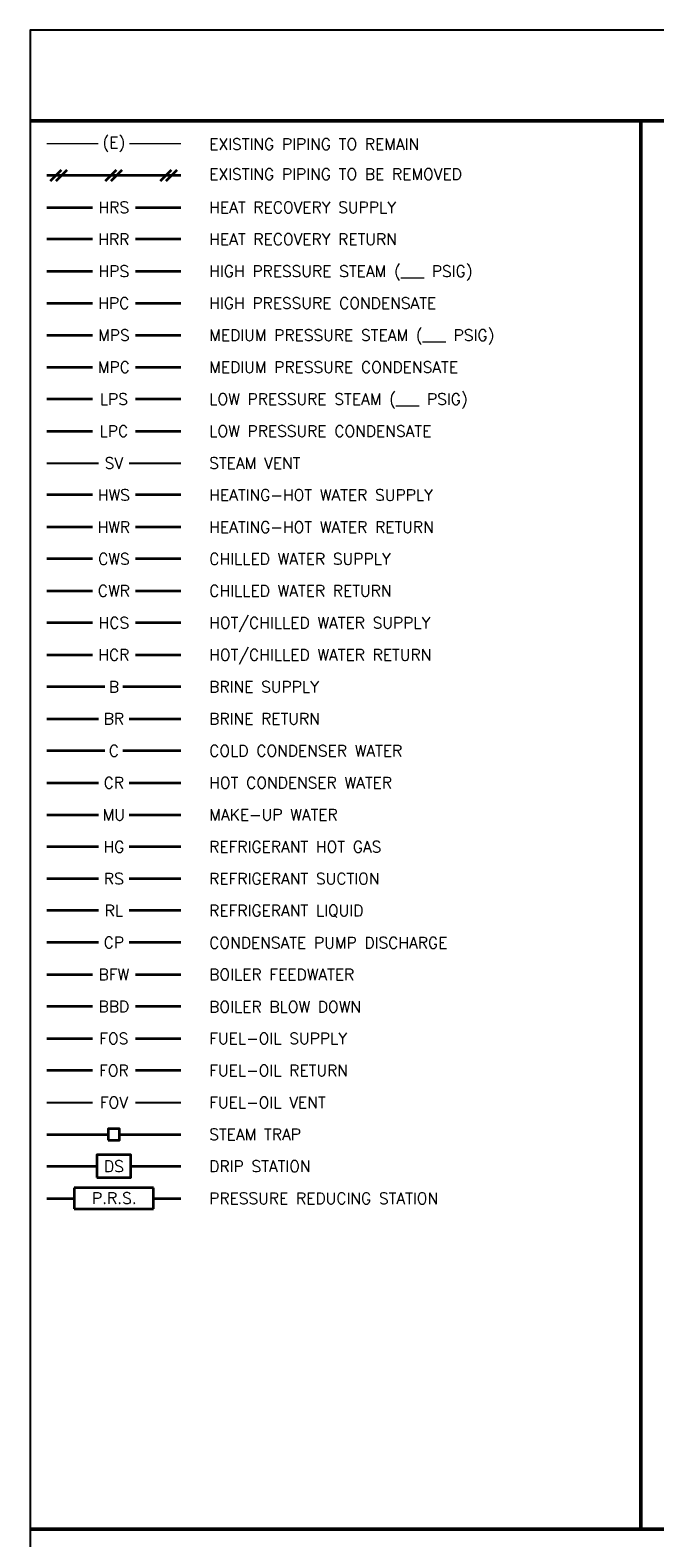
# Model space of a CAD drawing. Header units: millimetres. Extents: x 0 to 28.5, y 0 to 21.
# Tile 2 of 4: x 0 to 5.5, y 7.7 to 21. Entities that reach past the tile are written whole.
import ezdxf
from ezdxf.enums import TextEntityAlignment as Align

# ---------------------------------------------------------------- set-up
doc = ezdxf.new("R2010")
doc.units = ezdxf.units.MM
for name, color, linetype, lineweight in [('G-ANNO-SCHD-LW50', 213, 'Continuous', 50), ('M-ANNO-ATTR', 2, 'Continuous', 25), ('M-ANNO-TEXT', 2, 'Continuous', 25), ('M-BRIN-PIPE', 152, 'Continuous', 35), ('M-CNDW-PIPE', 32, 'Continuous', 35), ('M-CWTR-PIPE', 52, 'Continuous', 35), ('M-DUCT-TEXT', 2, 'Continuous', 25), ('M-FUEL-OGEP', 232, 'Continuous', 35), ('M-FUEL-VENT', 171, 'Continuous', 25), ('M-HOTW-PIPE', 3, 'Continuous', 35), ('M-MWTR-PIPE', 232, 'Continuous', 35), ('M-RCOV-PIPE', 3, 'Continuous', 35), ('M-REFG-HGAS', 52, 'Continuous', 35), ('M-REFG-RLIQ', 152, 'Continuous', 35), ('M-REFG-RSUC', 3, 'Continuous', 35), ('M-SPCL-PIPE', 52, 'Continuous', 35), ('M-SPCL-PIPE-DEMO', 112, 'Continuous', 35), ('M-SPCL-PIPE-EXST', 190, 'Continuous', 18), ('M-STEM-HPIP', 232, 'Continuous', 35), ('M-STEM-LPIP', 32, 'Continuous', 35), ('M-STEM-MBBD', 52, 'Continuous', 35), ('M-STEM-MBFW', 52, 'Continuous', 35), ('M-STEM-MCPD', 3, 'Continuous', 35), ('M-STEM-MHPC', 232, 'Continuous', 35), ('M-STEM-MLPC', 32, 'Continuous', 35), ('M-STEM-MMPC', 152, 'Continuous', 35), ('M-STEM-MPIP', 152, 'Continuous', 35), ('M-STEM-VENT', 171, 'Continuous', 25)]:
    doc.layers.add(name, color=color, linetype=linetype, lineweight=lineweight)
doc.styles.add('STD1', font='romans.shx', dxfattribs={"height": 0.1})

# ---------------------------------------------------------------- blocks, each defined once
blk = doc.blocks.new('MEC555')
at = {"color": 0, "linetype": 'ByBlock', "lineweight": -2, "flags": 128}
blk.add_lwpolyline([(-0.15, -0.1), (0.15, -0.1), (0.15, 0.1), (-0.15, 0.1)], close=True, dxfattribs=at)
at = {"color": 0, "linetype": 'ByBlock', "lineweight": -2, "style": 'STD1'}
blk.add_attdef('DS', text='', height=0.1, dxfattribs=at).set_placement((0, 0), align=Align.MIDDLE)
blk = doc.blocks.new('MEC572')
at = {"color": 0, "linetype": 'ByBlock', "lineweight": -2, "flags": 128}
blk.add_lwpolyline([(0, -0.05), (0.1, -0.05), (0.1, 0.05), (0, 0.05)], close=True, dxfattribs=at)
blk = doc.blocks.new('MEC571')
at = {"color": 0, "linetype": 'ByBlock', "lineweight": -2}
for p, q in [((-0.073, -0.048), (0.023, 0.048)), ((-0.023, -0.048), (0.073, 0.048))]:
    blk.add_line(p, q, dxfattribs=at)

msp = doc.modelspace()

# ---------------------------------------------------------------- linework, layer by layer
at = {"layer": 'Defpoints'}
msp.add_lwpolyline([(0, 0), (28.483, 0), (28.483, 21.024), (0, 21.024)], close=True, dxfattribs=at)
at = {"layer": 'G-ANNO-SCHD-LW50'}
for p, q in [((0, 20.224), (28.483, 20.224)), ((0, 7.788), (28.483, 7.788))]:
    msp.add_line(p, q, dxfattribs=at)
msp.add_lwpolyline([(5.397, 7.788), (5.397, 20.224)], dxfattribs=at)
at = {"layer": 'M-BRIN-PIPE'}
for p, q in [((0.66, 15.225), (0.147, 15.225)), ((1.333, 15.225), (0.82, 15.225)), ((0.147, 14.943), (0.605, 14.943)), ((0.875, 14.943), (1.333, 14.943))]:
    msp.add_line(p, q, dxfattribs=at)
at = {"layer": 'M-CNDW-PIPE'}
for p, q in [((0.66, 14.66), (0.147, 14.66)), ((1.333, 14.66), (0.82, 14.66)), ((0.147, 14.378), (0.605, 14.378)), ((0.875, 14.378), (1.333, 14.378))]:
    msp.add_line(p, q, dxfattribs=at)
at = {"layer": 'M-CWTR-PIPE'}
for p, q in [((0.55, 16.354), (0.147, 16.354)), ((1.333, 16.354), (0.93, 16.354)), ((0.147, 16.072), (0.55, 16.072)), ((0.93, 16.072), (1.333, 16.072))]:
    msp.add_line(p, q, dxfattribs=at)
at = {"layer": 'M-FUEL-OGEP'}
for p, q in [((0.147, 12.12), (0.55, 12.12)), ((0.93, 12.12), (1.333, 12.12)), ((0.55, 11.837), (0.147, 11.837)), ((1.333, 11.837), (0.93, 11.837))]:
    msp.add_line(p, q, dxfattribs=at)
at = {"layer": 'M-FUEL-VENT'}
for p, q in [((0.147, 11.555), (0.55, 11.555)), ((0.93, 11.555), (1.333, 11.555))]:
    msp.add_line(p, q, dxfattribs=at)
at = {"layer": 'M-HOTW-PIPE'}
for p, q in [((0.55, 16.919), (0.147, 16.919)), ((1.333, 16.919), (0.93, 16.919)), ((0.55, 16.636), (0.147, 16.636)), ((1.333, 16.636), (0.93, 16.636))]:
    msp.add_line(p, q, dxfattribs=at)
at = {"layer": 'M-MWTR-PIPE'}
for p, q in [((0.147, 14.096), (0.605, 14.096)), ((0.875, 14.096), (1.333, 14.096))]:
    msp.add_line(p, q, dxfattribs=at)
at = {"layer": 'M-RCOV-PIPE'}
for p, q in [((0.147, 19.459), (0.55, 19.459)), ((0.93, 19.459), (1.333, 19.459)), ((0.55, 19.177), (0.147, 19.177)), ((1.333, 19.177), (0.93, 19.177))]:
    msp.add_line(p, q, dxfattribs=at)
at = {"layer": 'M-REFG-HGAS'}
for p, q in [((0.605, 13.813), (0.147, 13.813)), ((1.333, 13.813), (0.875, 13.813))]:
    msp.add_line(p, q, dxfattribs=at)
at = {"layer": 'M-REFG-RLIQ'}
for p, q in [((0.605, 13.249), (0.147, 13.249)), ((1.333, 13.249), (0.875, 13.249))]:
    msp.add_line(p, q, dxfattribs=at)
at = {"layer": 'M-REFG-RSUC'}
for p, q in [((0.605, 13.531), (0.147, 13.531)), ((1.333, 13.531), (0.875, 13.531))]:
    msp.add_line(p, q, dxfattribs=at)
at = {"layer": 'M-SPCL-PIPE'}
for p, q in [((0.55, 15.79), (0.147, 15.79)), ((1.333, 15.79), (0.93, 15.79)), ((0.147, 15.507), (0.55, 15.507)), ((0.93, 15.507), (1.333, 15.507))]:
    msp.add_line(p, q, dxfattribs=at)
at = {"layer": 'M-SPCL-PIPE-DEMO'}
msp.add_line((0.147, 19.742), (1.333, 19.742), dxfattribs=at)
at = {"layer": 'M-SPCL-PIPE-EXST'}
for p, q in [((0.147, 20.024), (0.601, 20.024)), ((0.878, 20.024), (1.333, 20.024))]:
    msp.add_line(p, q, dxfattribs=at)
at = {"layer": 'M-STEM-HPIP'}
for p, q in [((0.147, 18.895), (0.55, 18.895)), ((0.93, 18.895), (1.333, 18.895))]:
    msp.add_line(p, q, dxfattribs=at)
at = {"layer": 'M-STEM-LPIP'}
for p, q in [((0.55, 17.766), (0.147, 17.766)), ((1.333, 17.766), (0.93, 17.766))]:
    msp.add_line(p, q, dxfattribs=at)
at = {"layer": 'M-STEM-MBBD'}
for p, q in [((0.55, 12.402), (0.147, 12.402)), ((1.333, 12.402), (0.93, 12.402))]:
    msp.add_line(p, q, dxfattribs=at)
at = {"layer": 'M-STEM-MBFW'}
for p, q in [((0.147, 12.684), (0.55, 12.684)), ((0.93, 12.684), (1.333, 12.684))]:
    msp.add_line(p, q, dxfattribs=at)
at = {"layer": 'M-STEM-MCPD'}
for p, q in [((0.605, 12.967), (0.147, 12.967)), ((1.333, 12.967), (0.875, 12.967))]:
    msp.add_line(p, q, dxfattribs=at)
at = {"layer": 'M-STEM-MHPC'}
for p, q in [((0.147, 18.613), (0.55, 18.613)), ((0.93, 18.613), (1.333, 18.613))]:
    msp.add_line(p, q, dxfattribs=at)
at = {"layer": 'M-STEM-MLPC'}
for p, q in [((0.147, 17.483), (0.55, 17.483)), ((0.93, 17.483), (1.333, 17.483))]:
    msp.add_line(p, q, dxfattribs=at)
at = {"layer": 'M-STEM-MMPC'}
for p, q in [((0.147, 18.048), (0.55, 18.048)), ((0.93, 18.048), (1.333, 18.048)), ((0.147, 11.273), (0.69, 11.273)), ((0.79, 11.273), (1.333, 11.273)), ((0.147, 10.991), (0.59, 10.991)), ((0.89, 10.991), (1.333, 10.991)), ((1.09, 10.801), (0.39, 10.801)), ((0.39, 10.801), (0.39, 10.615)), ((1.09, 10.615), (1.09, 10.801)), ((0.147, 10.708), (0.39, 10.708)), ((1.09, 10.708), (1.333, 10.708)), ((0.39, 10.615), (1.09, 10.615))]:
    msp.add_line(p, q, dxfattribs=at)
at = {"layer": 'M-STEM-MPIP'}
for p, q in [((0.147, 18.33), (0.55, 18.33)), ((0.93, 18.33), (1.333, 18.33))]:
    msp.add_line(p, q, dxfattribs=at)
at = {"layer": 'M-STEM-VENT'}
for p, q in [((0.147, 17.201), (0.605, 17.201)), ((0.875, 17.201), (1.333, 17.201))]:
    msp.add_line(p, q, dxfattribs=at)

# ---------------------------------------------------------------- block references
at = {"layer": 'M-SPCL-PIPE-DEMO'}
for p in [(0.253, 19.742), (0.74, 19.742), (1.226, 19.742)]:
    msp.add_blockref('MEC571', p, dxfattribs=at)
at = {"layer": 'M-STEM-MMPC'}
msp.add_blockref('MEC572', (0.69, 11.273), dxfattribs=at)
ref = msp.add_blockref('MEC555', (0.74, 10.991), dxfattribs=at)
ref.add_attrib('DS', 'DS', dxfattribs={"layer": 'M-ANNO-ATTR', "linetype": 'ByBlock', "height": 0.1, "style": 'STD1'}).set_placement((0.74, 10.991), align=Align.MIDDLE)

# ---------------------------------------------------------------- texts
at = {"layer": 'M-ANNO-TEXT', "char_height": 0.1, "width": 4.2, "attachment_point": 1, "style": 'STD1'}
for s, insert in [('EXISTING PIPING TO REMAIN', (1.583, 20.067)), ('EXISTING PIPING TO BE REMOVED', (1.583, 19.802)), ('HEAT RECOVERY SUPPLY', (1.583, 19.509)), ('HEAT RECOVERY RETURN', (1.583, 19.227)), ('HIGH PRESSURE STEAM (___ PSIG)', (1.583, 18.945)), ('HIGH PRESSURE CONDENSATE', (1.583, 18.663)), ('MEDIUM PRESSURE STEAM (___ PSIG)', (1.583, 18.38)), ('MEDIUM PRESSURE CONDENSATE', (1.583, 18.098)), ('LOW PRESSURE STEAM (___ PSIG)', (1.583, 17.816)), ('LOW PRESSURE CONDENSATE', (1.583, 17.533)), ('STEAM VENT', (1.583, 17.251)), ('HEATING-HOT WATER SUPPLY', (1.583, 16.969)), ('HEATING-HOT WATER RETURN', (1.583, 16.686)), ('CHILLED WATER SUPPLY', (1.583, 16.404)), ('CHILLED WATER RETURN', (1.583, 16.122)), ('HOT/CHILLED WATER SUPPLY', (1.583, 15.84)), ('HOT/CHILLED WATER RETURN', (1.583, 15.557)), ('BRINE SUPPLY', (1.583, 15.275)), ('BRINE RETURN', (1.583, 14.993)), ('COLD CONDENSER WATER', (1.583, 14.71)), ('HOT CONDENSER WATER', (1.583, 14.428)), ('MAKE-UP WATER', (1.583, 14.146)), ('REFRIGERANT HOT GAS', (1.583, 13.863)), ('REFRIGERANT SUCTION', (1.583, 13.581)), ('REFRIGERANT LIQUID', (1.583, 13.299)), ('CONDENSATE PUMP DISCHARGE', (1.583, 13.015)), ('BOILER FEEDWATER', (1.583, 12.734)), ('BOILER BLOW DOWN', (1.583, 12.449)), ('FUEL-OIL SUPPLY', (1.583, 12.17)), ('FUEL-OIL RETURN', (1.583, 11.887)), ('FUEL-OIL VENT', (1.583, 11.605)), ('STEAM TRAP', (1.583, 11.323)), ('DRIP STATION', (1.583, 11.041)), ('PRESSURE REDUCING STATION', (1.583, 10.758))]:
    msp.add_mtext(s, dxfattribs=dict(at, insert=insert))
at = {"layer": 'M-BRIN-PIPE', "style": 'STD1'}
msp.add_text('B', height=0.1, rotation=360, dxfattribs=at).set_placement((0.74, 15.225), align=Align.MIDDLE)
msp.add_text('BR', height=0.1, dxfattribs=at).set_placement((0.74, 14.943), align=Align.MIDDLE)
at = {"layer": 'M-CNDW-PIPE', "style": 'STD1'}
for s, p in [('C', (0.74, 14.66)), ('CR', (0.74, 14.378))]:
    msp.add_text(s, height=0.1, rotation=360, dxfattribs=at).set_placement(p, align=Align.MIDDLE)
at = {"layer": 'M-CWTR-PIPE', "style": 'STD1'}
for s, p in [('CWS', (0.74, 16.354)), ('CWR', (0.74, 16.072))]:
    msp.add_text(s, height=0.1, dxfattribs=at).set_placement(p, align=Align.MIDDLE)
at = {"layer": 'M-DUCT-TEXT', "style": 'STD1'}
msp.add_text('P.R.S.', height=0.1, dxfattribs=at).set_placement((0.744, 10.66), align=Align.CENTER)
at = {"layer": 'M-FUEL-OGEP', "style": 'STD1'}
msp.add_text('FOS', height=0.1, rotation=360, dxfattribs=at).set_placement((0.74, 12.12), align=Align.MIDDLE)
msp.add_text('FOR', height=0.1, dxfattribs=at).set_placement((0.74, 11.837), align=Align.MIDDLE)
at = {"layer": 'M-FUEL-VENT', "style": 'STD1'}
msp.add_text('FOV', height=0.1, rotation=360, dxfattribs=at).set_placement((0.74, 11.555), align=Align.MIDDLE)
at = {"layer": 'M-HOTW-PIPE', "style": 'STD1'}
for s, p in [('HWS', (0.74, 16.919)), ('HWR', (0.74, 16.636))]:
    msp.add_text(s, height=0.1, dxfattribs=at).set_placement(p, align=Align.MIDDLE)
at = {"layer": 'M-MWTR-PIPE', "style": 'STD1'}
msp.add_text('MU', height=0.1, dxfattribs=at).set_placement((0.74, 14.096), align=Align.MIDDLE)
at = {"layer": 'M-RCOV-PIPE', "style": 'STD1'}
for s, p in [('HRS', (0.74, 19.459)), ('HRR', (0.74, 19.177))]:
    msp.add_text(s, height=0.1, dxfattribs=at).set_placement(p, align=Align.MIDDLE)
at = {"layer": 'M-REFG-HGAS', "style": 'STD1'}
msp.add_text('HG', height=0.1, dxfattribs=at).set_placement((0.74, 13.813), align=Align.MIDDLE)
at = {"layer": 'M-REFG-RLIQ', "style": 'STD1'}
msp.add_text('RL', height=0.1, dxfattribs=at).set_placement((0.74, 13.249), align=Align.MIDDLE)
at = {"layer": 'M-REFG-RSUC', "style": 'STD1'}
msp.add_text('RS', height=0.1, rotation=360, dxfattribs=at).set_placement((0.74, 13.531), align=Align.MIDDLE)
at = {"layer": 'M-SPCL-PIPE', "style": 'STD1'}
for s, p in [('HCS', (0.74, 15.79)), ('HCR', (0.74, 15.507))]:
    msp.add_text(s, height=0.1, dxfattribs=at).set_placement(p, align=Align.MIDDLE)
at = {"layer": 'M-SPCL-PIPE-EXST', "style": 'STD1'}
msp.add_text('(E)', height=0.1, dxfattribs=at).set_placement((0.74, 20.024), align=Align.MIDDLE)
at = {"layer": 'M-STEM-HPIP', "style": 'STD1'}
msp.add_text('HPS', height=0.1, dxfattribs=at).set_placement((0.74, 18.895), align=Align.MIDDLE)
at = {"layer": 'M-STEM-LPIP', "style": 'STD1'}
msp.add_text('LPS', height=0.1, dxfattribs=at).set_placement((0.74, 17.766), align=Align.MIDDLE)
at = {"layer": 'M-STEM-MBBD', "style": 'STD1'}
msp.add_text('BBD', height=0.1, dxfattribs=at).set_placement((0.74, 12.402), align=Align.MIDDLE)
at = {"layer": 'M-STEM-MBFW', "style": 'STD1'}
msp.add_text('BFW', height=0.1, dxfattribs=at).set_placement((0.74, 12.684), align=Align.MIDDLE)
at = {"layer": 'M-STEM-MCPD', "style": 'STD1'}
msp.add_text('CP', height=0.1, dxfattribs=at).set_placement((0.74, 12.967), align=Align.MIDDLE)
at = {"layer": 'M-STEM-MHPC', "style": 'STD1'}
msp.add_text('HPC', height=0.1, dxfattribs=at).set_placement((0.74, 18.613), align=Align.MIDDLE)
at = {"layer": 'M-STEM-MLPC', "style": 'STD1'}
msp.add_text('LPC', height=0.1, dxfattribs=at).set_placement((0.74, 17.483), align=Align.MIDDLE)
at = {"layer": 'M-STEM-MMPC', "style": 'STD1'}
msp.add_text('MPC', height=0.1, dxfattribs=at).set_placement((0.74, 18.048), align=Align.MIDDLE)
at = {"layer": 'M-STEM-MPIP', "style": 'STD1'}
msp.add_text('MPS', height=0.1, dxfattribs=at).set_placement((0.74, 18.33), align=Align.MIDDLE)
at = {"layer": 'M-STEM-VENT', "style": 'STD1'}
msp.add_text('SV', height=0.1, dxfattribs=at).set_placement((0.74, 17.201), align=Align.MIDDLE)

doc.saveas('drawing.dxf')
